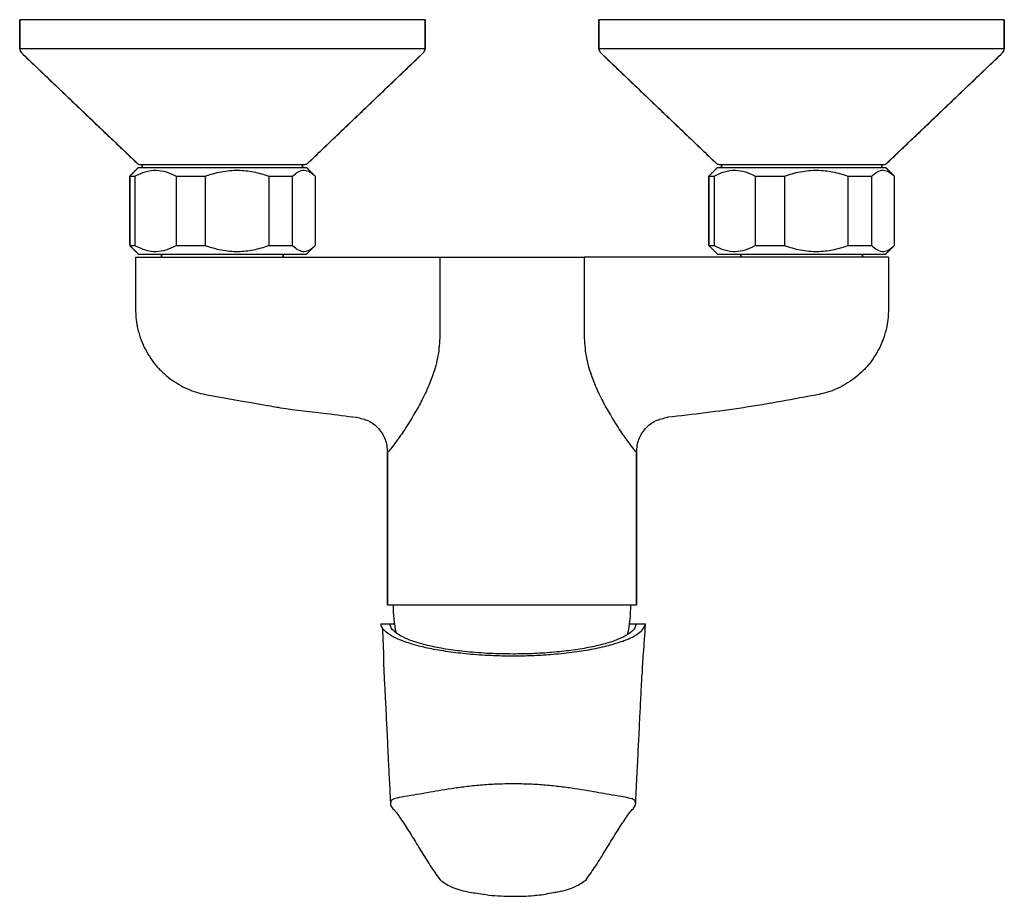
# Model space of a CAD drawing. Header units: millimetres. Extents: x 3957.879 to 3958.049, y 1998.742 to 1998.893.
import ezdxf

# ---------------------------------------------------------------- set-up
doc = ezdxf.new("R2010")
doc.units = ezdxf.units.MM
doc.layers.add('SANINDUSA', color=3, linetype='Continuous')

msp = doc.modelspace()

# ---------------------------------------------------------------- linework, layer by layer
at = {"layer": 'SANINDUSA'}
for p, q in [((3957.899048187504, 1998.893070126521), (3957.87927240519, 1998.893070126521)), ((3957.87927240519, 1998.888070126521), (3957.87927240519, 1998.893070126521)), ((3957.94927240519, 1998.893070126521), (3957.899048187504, 1998.893070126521)), ((3957.94927240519, 1998.893070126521), (3957.94927240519, 1998.888070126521)), ((3958.04063393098, 1998.893070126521), (3957.97927240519, 1998.893070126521)), ((3957.97927240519, 1998.888070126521), (3957.97927240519, 1998.893070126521)), ((3958.04927240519, 1998.893070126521), (3958.04063393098, 1998.893070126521)), ((3958.04927240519, 1998.893070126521), (3958.04927240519, 1998.888070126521)), ((3957.94927240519, 1998.888070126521), (3957.87927240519, 1998.888070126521)), ((3957.899482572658, 1998.868346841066), (3957.87958185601, 1998.88734684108)), ((3957.94896295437, 1998.88734684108), (3957.929062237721, 1998.868346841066)), ((3957.991249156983, 1998.888070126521), (3957.97927240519, 1998.888070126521)), ((3957.999482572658, 1998.868346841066), (3957.97958185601, 1998.88734684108)), ((3958.04927240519, 1998.888070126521), (3957.991249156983, 1998.888070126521)), ((3958.04896295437, 1998.88734684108), (3958.029062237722, 1998.868346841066)), ((3957.898275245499, 1998.866091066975), (3957.89977240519, 1998.867588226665)), ((3957.89977240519, 1998.867588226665), (3957.903110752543, 1998.867588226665)), ((3957.90042240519, 1998.867588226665), (3957.90042240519, 1998.868070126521)), ((3957.903110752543, 1998.867588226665), (3957.92877240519, 1998.867588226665)), ((3957.92812240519, 1998.868070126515), (3957.92812240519, 1998.867588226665)), ((3957.92877240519, 1998.867588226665), (3957.930269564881, 1998.866091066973)), ((3957.998272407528, 1998.866088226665), (3957.99977240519, 1998.867588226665)), ((3957.99977240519, 1998.867588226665), (3958.003110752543, 1998.867588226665)), ((3958.00042240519, 1998.867588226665), (3958.00042240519, 1998.868070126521)), ((3958.003110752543, 1998.867588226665), (3958.02877240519, 1998.867588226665)), ((3958.02812240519, 1998.868070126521), (3958.02812240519, 1998.867588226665)), ((3958.02877240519, 1998.867588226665), (3958.030269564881, 1998.866091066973)), ((3957.898272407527, 1998.866088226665), (3957.899171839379, 1998.866088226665)), ((3957.898272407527, 1998.866088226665), (3957.898272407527, 1998.854088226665)), ((3957.898272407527, 1998.854088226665), (3957.898272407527, 1998.866088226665)), ((3957.899171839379, 1998.866088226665), (3957.899171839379, 1998.854088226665)), ((3957.906279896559, 1998.866088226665), (3957.911302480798, 1998.866088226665)), ((3957.906279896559, 1998.866088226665), (3957.906279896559, 1998.854088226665)), ((3957.911302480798, 1998.866088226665), (3957.911302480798, 1998.854088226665)), ((3957.922279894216, 1998.866088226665), (3957.926403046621, 1998.866088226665)), ((3957.922279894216, 1998.866088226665), (3957.922279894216, 1998.854088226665)), ((3957.926403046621, 1998.854088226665), (3957.926403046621, 1998.866088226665)), ((3957.930272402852, 1998.866088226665), (3957.930272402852, 1998.854088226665)), ((3957.930272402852, 1998.866088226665), (3957.930272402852, 1998.854088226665)), ((3957.998272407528, 1998.866088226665), (3957.999171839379, 1998.866088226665)), ((3957.998272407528, 1998.866088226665), (3957.998272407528, 1998.854088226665)), ((3957.998272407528, 1998.854088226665), (3957.998272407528, 1998.866088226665)), ((3957.999171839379, 1998.866088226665), (3957.999171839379, 1998.854088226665)), ((3958.006279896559, 1998.866088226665), (3958.011302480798, 1998.866088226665)), ((3958.006279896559, 1998.866088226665), (3958.006279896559, 1998.854088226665)), ((3958.011302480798, 1998.866088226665), (3958.011302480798, 1998.854088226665)), ((3958.022279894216, 1998.866088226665), (3958.026403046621, 1998.866088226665)), ((3958.022279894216, 1998.866088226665), (3958.022279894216, 1998.854088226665)), ((3958.026403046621, 1998.854088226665), (3958.026403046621, 1998.866088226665)), ((3958.030269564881, 1998.866091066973), (3958.030269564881, 1998.854085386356)), ((3958.030272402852, 1998.866088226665), (3958.030272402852, 1998.854088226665)), ((3957.898272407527, 1998.854088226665), (3957.899171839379, 1998.854088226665)), ((3957.89977240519, 1998.852588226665), (3957.898275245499, 1998.854085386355)), ((3957.906279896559, 1998.854088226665), (3957.911302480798, 1998.854088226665)), ((3957.922279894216, 1998.854088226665), (3957.926403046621, 1998.854088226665)), ((3957.930272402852, 1998.854088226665), (3957.92877240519, 1998.852588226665)), ((3957.998272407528, 1998.854088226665), (3957.999171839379, 1998.854088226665)), ((3957.99977240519, 1998.852588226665), (3957.998272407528, 1998.854088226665)), ((3958.006279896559, 1998.854088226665), (3958.011302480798, 1998.854088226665)), ((3958.022279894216, 1998.854088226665), (3958.026403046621, 1998.854088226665)), ((3958.030269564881, 1998.854085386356), (3958.02877240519, 1998.852588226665)), ((3957.89927240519, 1998.852088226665), (3957.89927240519, 1998.843104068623)), ((3957.89977240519, 1998.852588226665), (3957.92877240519, 1998.852588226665)), ((3957.90377240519, 1998.852088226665), (3957.90377240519, 1998.852588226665)), ((3957.92477240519, 1998.852588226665), (3957.92477240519, 1998.852088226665)), ((3957.951811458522, 1998.852088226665), (3957.951811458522, 1998.838583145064)), ((3957.951811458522, 1998.852088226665), (3957.976733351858, 1998.852088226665)), ((3957.976733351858, 1998.852088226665), (3957.976733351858, 1998.838583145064)), ((3957.99977240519, 1998.852588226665), (3958.02877240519, 1998.852588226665)), ((3958.00377240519, 1998.852088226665), (3958.00377240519, 1998.852588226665)), ((3958.02477240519, 1998.852588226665), (3958.02477240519, 1998.852088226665)), ((3958.02927240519, 1998.852088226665), (3958.02927240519, 1998.843104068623)), ((3957.94277240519, 1998.792088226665), (3957.94277240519, 1998.818485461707)), ((3957.98577240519, 1998.818485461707), (3957.98577240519, 1998.792088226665)), ((3957.94277240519, 1998.792088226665), (3957.98577240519, 1998.792088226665)), ((3957.941603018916, 1998.788788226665), (3957.943202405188, 1998.788788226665)), ((3957.985702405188, 1998.788788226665), (3957.987302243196, 1998.788788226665))]:
    msp.add_line(p, q, dxfattribs=at)
at = {"layer": 'SANINDUSA', "flags": 128}
msp.add_lwpolyline([(3957.911323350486, 1998.828396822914), (3957.911323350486, 1998.828396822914)], dxfattribs=at)
at = {"layer": 'SANINDUSA'}
for centre, radius, start, end in [((3957.88027240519, 1998.888070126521), 0.0009999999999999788, 180, 226.326403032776), ((3957.94827240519, 1998.888070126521), 0.0009999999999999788, 313.673596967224, 0), ((3957.98027240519, 1998.888070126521), 0.0009999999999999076, 180, 226.326403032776), ((3958.04827240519, 1998.888070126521), 0.0009999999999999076, 313.673596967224, 0), ((3957.900173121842, 1998.869070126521), 0.001000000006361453, 226.3264037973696, 270), ((3957.928371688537, 1998.869070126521), 0.001000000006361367, 270, 313.6735962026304), ((3958.000173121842, 1998.869070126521), 0.001000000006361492, 226.3264037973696, 270), ((3958.028371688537, 1998.869070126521), 0.001000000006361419, 270, 313.6735962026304), ((3957.963767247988, 1998.791634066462), 0.02, 178.6988150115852, 192.6564381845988), ((3957.964777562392, 1998.791634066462), 0.02000000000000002, 346.5458144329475, 1.301184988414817), ((3957.964913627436, 1998.777639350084), 0.03584206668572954, 269.2531424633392, 274.9453907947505)]:
    msp.add_arc(centre, radius, start, end, dxfattribs=at)
for points in [[(3957.87927240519, 1998.893070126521), (3957.87927240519, 1998.888070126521)], [(3957.94927240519, 1998.888070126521), (3957.94927240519, 1998.893070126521)], [(3957.97927240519, 1998.893070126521), (3957.97927240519, 1998.888070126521)], [(3958.04927240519, 1998.888070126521), (3958.04927240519, 1998.893070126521)], [(3957.879581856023, 1998.887346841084), (3957.899482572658, 1998.868346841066)], [(3957.929062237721, 1998.868346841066), (3957.948962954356, 1998.887346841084)], [(3957.979581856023, 1998.887346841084), (3957.999482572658, 1998.868346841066)], [(3958.029062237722, 1998.868346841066), (3958.048962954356, 1998.887346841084)], [(3957.89977240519, 1998.867588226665), (3957.898275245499, 1998.866091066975)], [(3957.90042240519, 1998.868070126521), (3957.90042240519, 1998.867588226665)], [(3957.92812240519, 1998.867588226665), (3957.92812240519, 1998.868070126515)], [(3957.930269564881, 1998.866091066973), (3957.92877240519, 1998.867588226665)], [(3957.99977240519, 1998.867588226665), (3957.9982752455, 1998.866091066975)], [(3958.00042240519, 1998.868070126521), (3958.00042240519, 1998.867588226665)], [(3958.02812240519, 1998.867588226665), (3958.02812240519, 1998.868070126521)], [(3958.030269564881, 1998.866091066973), (3958.02877240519, 1998.867588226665)], [(3957.898275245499, 1998.854085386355), (3957.89977240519, 1998.852588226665)], [(3957.92877240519, 1998.852588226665), (3957.930269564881, 1998.854085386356)], [(3957.9982752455, 1998.854085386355), (3957.99977240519, 1998.852588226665)], [(3958.02877240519, 1998.852588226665), (3958.030269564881, 1998.854085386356)], [(3957.90377240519, 1998.852588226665), (3957.90377240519, 1998.852088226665)], [(3957.92477240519, 1998.852088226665), (3957.92477240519, 1998.852588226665)], [(3958.00377240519, 1998.852588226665), (3958.00377240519, 1998.852088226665)], [(3958.02477240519, 1998.852088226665), (3958.02477240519, 1998.852588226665)], [(3957.94277240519, 1998.818485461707), (3957.94277240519, 1998.792088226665)], [(3957.98577240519, 1998.792088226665), (3957.98577240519, 1998.818485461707)], [(3957.941603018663, 1998.788788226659), (3957.941631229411, 1998.78866192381)], [(3957.987273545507, 1998.788661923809), (3957.987302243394, 1998.78878822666)], [(3957.943339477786, 1998.758093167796), (3957.943276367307, 1998.757916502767)], [(3957.985627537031, 1998.757915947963), (3957.985564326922, 1998.758093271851)], [(3957.944026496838, 1998.756579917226), (3957.944115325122, 1998.756491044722)], [(3957.984789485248, 1998.75649104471), (3957.984878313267, 1998.756579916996)]]:
    msp.add_open_spline(points, degree=1, dxfattribs=at)
for points, knots in [([(3957.899171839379, 1998.866088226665), (3957.899761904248, 1998.86637062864), (3957.900959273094, 1998.866943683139), (3957.902792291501, 1998.867171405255), (3957.904595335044, 1998.866898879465), (3957.905713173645, 1998.866360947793), (3957.906279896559, 1998.866088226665)], [0, 0, 0, 0, 0.254789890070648, 0.5170236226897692, 0.7551401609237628, 1, 1, 1, 1]), ([(3957.900173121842, 1998.868070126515), (3957.900236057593, 1998.868070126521), (3957.900227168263, 1998.868070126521), (3957.900879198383, 1998.868070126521), (3957.902092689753, 1998.868070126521), (3957.903807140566, 1998.868070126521), (3957.905830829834, 1998.868070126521), (3957.907385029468, 1998.868070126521), (3957.908139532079, 1998.868070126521)], [0, 0, 0, 0, 0.1151395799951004, 0.2992416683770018, 0.4833437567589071, 0.6636201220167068, 0.8367008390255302, 1, 1, 1, 1]), ([(3957.908139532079, 1998.868070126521), (3957.908933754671, 1998.868070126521), (3957.91056977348, 1998.868070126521), (3957.913277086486, 1998.868070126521), (3957.916118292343, 1998.868070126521), (3957.918945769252, 1998.868070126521), (3957.921577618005, 1998.868070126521), (3957.923848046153, 1998.868070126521), (3957.925697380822, 1998.868070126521), (3957.92655273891, 1998.868070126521), (3957.928371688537, 1998.868070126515)], [0, 0, 0, 0, 0.1165160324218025, 0.2400113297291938, 0.3686408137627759, 0.4999999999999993, 0.6313591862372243, 0.7599886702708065, 0.883483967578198, 1, 1, 1, 1]), ([(3957.911302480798, 1998.866088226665), (3957.912213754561, 1998.86637062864), (3957.914062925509, 1998.866943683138), (3957.916893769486, 1998.867171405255), (3957.919678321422, 1998.866898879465), (3957.921404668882, 1998.866360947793), (3957.922279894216, 1998.866088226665)], [0, 0, 0, 0, 0.2547898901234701, 0.5170236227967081, 0.7551401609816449, 0.9999999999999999, 0.9999999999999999, 0.9999999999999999, 0.9999999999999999]), ([(3957.926403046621, 1998.866088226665), (3957.926724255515, 1998.86637062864), (3957.927376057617, 1998.866943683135), (3957.928373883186, 1998.867171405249), (3957.929355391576, 1998.866898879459), (3957.929963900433, 1998.866360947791), (3957.930272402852, 1998.866088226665)], [0, 0, 0, 0, 0.254789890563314, 0.5170236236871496, 0.755140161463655, 1, 1, 1, 1]), ([(3957.999171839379, 1998.866088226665), (3957.999761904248, 1998.86637062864), (3958.000959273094, 1998.866943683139), (3958.002792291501, 1998.867171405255), (3958.004595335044, 1998.866898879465), (3958.005713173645, 1998.866360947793), (3958.006279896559, 1998.866088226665)], [0, 0, 0, 0, 0.2547898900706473, 0.5170236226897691, 0.7551401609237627, 1, 1, 1, 1]), ([(3958.000173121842, 1998.868070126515), (3958.000220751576, 1998.868070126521), (3958.000146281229, 1998.868070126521), (3958.000623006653, 1998.868070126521), (3958.001638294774, 1998.868070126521), (3958.003109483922, 1998.868070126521), (3958.004380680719, 1998.868070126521), (3958.004997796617, 1998.868070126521)], [0, 0, 0, 0, 0.0790643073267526, 0.3210110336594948, 0.5579299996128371, 0.7853924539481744, 1, 1, 1, 1]), ([(3958.004997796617, 1998.868070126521), (3958.005675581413, 1998.868070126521), (3958.007071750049, 1998.868070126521), (3958.009566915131, 1998.868070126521), (3958.012325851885, 1998.868070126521), (3958.015230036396, 1998.868070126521), (3958.018094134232, 1998.868070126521), (3958.020736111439, 1998.868070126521), (3958.023055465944, 1998.868070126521), (3958.024291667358, 1998.868070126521), (3958.024891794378, 1998.868070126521)], [0, 0, 0, 0, 0.1165160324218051, 0.2400113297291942, 0.3686408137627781, 0.4999999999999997, 0.631359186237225, 0.7599886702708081, 0.8834839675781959, 1, 1, 1, 1]), ([(3958.011302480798, 1998.866088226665), (3958.012213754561, 1998.86637062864), (3958.014062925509, 1998.866943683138), (3958.016893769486, 1998.867171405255), (3958.019678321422, 1998.866898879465), (3958.021404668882, 1998.866360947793), (3958.022279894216, 1998.866088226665)], [0, 0, 0, 0, 0.2547898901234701, 0.5170236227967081, 0.7551401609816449, 0.9999999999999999, 0.9999999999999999, 0.9999999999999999, 0.9999999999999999]), ([(3958.024891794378, 1998.868070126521), (3958.025424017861, 1998.868070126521), (3958.026520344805, 1998.868070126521), (3958.027641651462, 1998.868070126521), (3958.028371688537, 1998.868070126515), (3958.028371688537, 1998.868070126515), (3958.028371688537, 1998.868070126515)], [0, 0, 0, 0, 0.2549172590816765, 0.5251039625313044, 0.8065233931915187, 1, 1, 1, 1]), ([(3958.026403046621, 1998.866088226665), (3958.026724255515, 1998.86637062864), (3958.027376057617, 1998.866943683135), (3958.028373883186, 1998.867171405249), (3958.029355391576, 1998.866898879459), (3958.029963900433, 1998.866360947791), (3958.030272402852, 1998.866088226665)], [0, 0, 0, 0, 0.2547898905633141, 0.5170236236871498, 0.755140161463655, 1, 1, 1, 1]), ([(3957.899171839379, 1998.854088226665), (3957.899761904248, 1998.853805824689), (3957.900959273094, 1998.853232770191), (3957.902792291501, 1998.853005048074), (3957.904595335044, 1998.853277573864), (3957.905713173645, 1998.853815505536), (3957.906279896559, 1998.854088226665)], [0, 0, 0, 0, 0.2547898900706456, 0.5170236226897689, 0.7551401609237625, 1, 1, 1, 1]), ([(3957.911302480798, 1998.854088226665), (3957.912213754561, 1998.853805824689), (3957.914062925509, 1998.853232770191), (3957.916893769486, 1998.853005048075), (3957.919678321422, 1998.853277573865), (3957.921404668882, 1998.853815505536), (3957.922279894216, 1998.854088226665)], [0, 0, 0, 0, 0.2547898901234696, 0.5170236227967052, 0.7551401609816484, 1, 1, 1, 1]), ([(3957.926403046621, 1998.854088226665), (3957.926724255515, 1998.85380582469), (3957.927376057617, 1998.853232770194), (3957.928373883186, 1998.85300504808), (3957.929355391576, 1998.85327757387), (3957.929963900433, 1998.853815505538), (3957.930272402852, 1998.854088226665)], [0, 0, 0, 0, 0.2547898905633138, 0.5170236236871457, 0.7551401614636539, 1, 1, 1, 1]), ([(3957.999171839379, 1998.854088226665), (3957.999761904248, 1998.853805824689), (3958.000959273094, 1998.853232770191), (3958.002792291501, 1998.853005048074), (3958.004595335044, 1998.853277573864), (3958.005713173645, 1998.853815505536), (3958.006279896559, 1998.854088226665)], [0, 0, 0, 0, 0.2547898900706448, 0.5170236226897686, 0.7551401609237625, 1, 1, 1, 1]), ([(3958.011302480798, 1998.854088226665), (3958.012213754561, 1998.853805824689), (3958.014062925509, 1998.853232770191), (3958.016893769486, 1998.853005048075), (3958.019678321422, 1998.853277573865), (3958.021404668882, 1998.853815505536), (3958.022279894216, 1998.854088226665)], [0, 0, 0, 0, 0.2547898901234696, 0.5170236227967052, 0.7551401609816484, 1, 1, 1, 1]), ([(3958.026403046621, 1998.854088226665), (3958.026724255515, 1998.85380582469), (3958.027376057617, 1998.853232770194), (3958.028373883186, 1998.85300504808), (3958.029355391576, 1998.85327757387), (3958.029963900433, 1998.853815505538), (3958.030272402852, 1998.854088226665)], [0, 0, 0, 0, 0.2547898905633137, 0.5170236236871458, 0.7551401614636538, 1, 1, 1, 1]), ([(3957.89927240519, 1998.852088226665), (3957.899306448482, 1998.852088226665), (3957.899374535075, 1998.852088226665), (3957.899927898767, 1998.852088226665), (3957.900855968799, 1998.852088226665), (3957.902196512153, 1998.852088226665), (3957.903884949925, 1998.852088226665), (3957.905862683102, 1998.852088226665), (3957.908083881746, 1998.852088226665), (3957.910710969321, 1998.852088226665), (3957.912643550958, 1998.852088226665), (3957.913734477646, 1998.852088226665)], [0, 0, 0, 0, 0.09910273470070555, 0.1982054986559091, 0.3081046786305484, 0.4180039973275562, 0.5279264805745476, 0.6378490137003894, 0.7477198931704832, 0.8575899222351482, 1, 1, 1, 1]), ([(3957.913734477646, 1998.852088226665), (3957.918233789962, 1998.852088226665), (3957.9262598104, 1998.852088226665), (3957.937816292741, 1998.852088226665), (3957.944873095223, 1998.852088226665), (3957.948401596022, 1998.852088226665)], [0, 0, 0, 0, 0.3894521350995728, 0.6947174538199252, 1, 1, 1, 1]), ([(3957.948401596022, 1998.852088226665), (3957.948710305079, 1998.852088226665), (3957.949327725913, 1998.852088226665), (3957.950514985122, 1998.852088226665), (3957.951297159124, 1998.852088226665), (3957.951811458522, 1998.852088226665)], [0, 0, 0, 0, 0.2551051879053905, 0.5102126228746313, 1, 1, 1, 1]), ([(3957.980143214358, 1998.852088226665), (3957.9798345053, 1998.852088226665), (3957.979217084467, 1998.852088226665), (3957.978029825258, 1998.852088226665), (3957.977247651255, 1998.852088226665), (3957.976733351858, 1998.852088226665)], [0, 0, 0, 0, 0.2551051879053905, 0.5102126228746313, 1, 1, 1, 1]), ([(3958.014810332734, 1998.852088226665), (3958.010311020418, 1998.852088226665), (3958.00228499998, 1998.852088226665), (3957.990728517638, 1998.852088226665), (3957.983671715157, 1998.852088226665), (3957.980143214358, 1998.852088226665)], [0, 0, 0, 0, 0.3894521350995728, 0.6947174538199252, 1, 1, 1, 1]), ([(3958.02927240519, 1998.852088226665), (3958.029238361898, 1998.852088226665), (3958.029170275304, 1998.852088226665), (3958.028616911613, 1998.852088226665), (3958.027688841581, 1998.852088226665), (3958.026348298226, 1998.852088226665), (3958.024659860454, 1998.852088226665), (3958.022682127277, 1998.852088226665), (3958.020460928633, 1998.852088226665), (3958.017833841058, 1998.852088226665), (3958.015901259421, 1998.852088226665), (3958.014810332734, 1998.852088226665)], [0, 0, 0, 0, 0.0991027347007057, 0.1982054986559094, 0.3081046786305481, 0.4180039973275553, 0.5279264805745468, 0.6378490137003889, 0.7477198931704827, 0.857589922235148, 1, 1, 1, 1]), ([(3957.89927240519, 1998.843104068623), (3957.899286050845, 1998.842607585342), (3957.89930707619, 1998.841842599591), (3957.899437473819, 1998.840845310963), (3957.899588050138, 1998.839998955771), (3957.899798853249, 1998.839124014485), (3957.900174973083, 1998.837916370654), (3957.900752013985, 1998.836525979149), (3957.901620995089, 1998.834982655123), (3957.902668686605, 1998.83354280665), (3957.903883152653, 1998.832233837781), (3957.905235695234, 1998.831090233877), (3957.906693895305, 1998.830119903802), (3957.90820656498, 1998.829352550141), (3957.909765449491, 1998.828759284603), (3957.910806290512, 1998.828517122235), (3957.911323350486, 1998.828396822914)], [0, 0, 0, 0, 0.07232435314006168, 0.1114379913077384, 0.1464523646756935, 0.1975912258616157, 0.2424766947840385, 0.3307137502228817, 0.4164049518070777, 0.5000352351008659, 0.5896791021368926, 0.67597740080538, 0.7575933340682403, 0.8443964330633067, 0.9227006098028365, 1, 1, 1, 1]), ([(3958.02927240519, 1998.843104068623), (3958.029258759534, 1998.842607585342), (3958.02923773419, 1998.841842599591), (3958.029107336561, 1998.840845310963), (3958.028956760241, 1998.839998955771), (3958.02874595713, 1998.839124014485), (3958.028369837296, 1998.837916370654), (3958.027792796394, 1998.836525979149), (3958.026923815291, 1998.834982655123), (3958.025876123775, 1998.83354280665), (3958.024661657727, 1998.832233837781), (3958.023309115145, 1998.831090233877), (3958.021850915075, 1998.830119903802), (3958.0203382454, 1998.829352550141), (3958.018779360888, 1998.828759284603), (3958.017738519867, 1998.828517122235), (3958.017221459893, 1998.828396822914)], [0, 0, 0, 0, 0.07232435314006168, 0.1114379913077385, 0.1464523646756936, 0.197591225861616, 0.2424766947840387, 0.3307137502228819, 0.4164049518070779, 0.5000352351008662, 0.589679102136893, 0.6759774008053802, 0.7575933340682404, 0.8443964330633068, 0.9227006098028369, 1, 1, 1, 1]), ([(3957.951811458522, 1998.838583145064), (3957.951748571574, 1998.83740414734), (3957.951655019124, 1998.835650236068), (3957.951124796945, 1998.833407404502), (3957.950478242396, 1998.831300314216), (3957.949473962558, 1998.828851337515), (3957.948561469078, 1998.827123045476), (3957.948112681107, 1998.826273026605)], [0, 0, 0, 0, 0.2606104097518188, 0.3876916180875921, 0.5161327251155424, 0.7620215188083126, 1, 1, 1, 1]), ([(3957.976733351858, 1998.838583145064), (3957.976796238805, 1998.83740414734), (3957.976889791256, 1998.835650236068), (3957.977420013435, 1998.833407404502), (3957.978066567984, 1998.831300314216), (3957.979070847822, 1998.828851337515), (3957.979983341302, 1998.827123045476), (3957.980432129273, 1998.826273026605)], [0, 0, 0, 0, 0.260610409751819, 0.387691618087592, 0.5161327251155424, 0.7620215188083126, 1, 1, 1, 1]), ([(3957.911323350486, 1998.828396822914), (3957.922105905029, 1998.826490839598), (3957.925830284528, 1998.825804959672), (3957.931327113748, 1998.825247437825), (3957.935691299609, 1998.82467858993), (3957.937408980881, 1998.824454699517)], [0, 0, 0, 0, 0.2025395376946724, 0.6861309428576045, 1, 1, 1, 1]), ([(3958.017221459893, 1998.828396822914), (3958.012901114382, 1998.827582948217), (3958.004254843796, 1998.825954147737), (3957.995510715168, 1998.82495473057), (3957.991135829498, 1998.824454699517)], [0, 0, 0, 0, 0.4996773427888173, 1, 1, 1, 1]), ([(3957.948112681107, 1998.826273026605), (3957.946864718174, 1998.824143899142), (3957.945732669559, 1998.822287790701), (3957.944260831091, 1998.82019913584), (3957.943154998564, 1998.818752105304), (3957.942914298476, 1998.818573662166), (3957.94277240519, 1998.818485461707)], [0, 0, 0, 0, 0.2630822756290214, 0.5171106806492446, 0.7613185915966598, 1, 1, 1, 1]), ([(3957.980432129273, 1998.826273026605), (3957.981680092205, 1998.824143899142), (3957.98281214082, 1998.822287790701), (3957.984283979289, 1998.82019913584), (3957.985389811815, 1998.818752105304), (3957.985630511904, 1998.818573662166), (3957.98577240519, 1998.818485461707)], [0, 0, 0, 0, 0.2630822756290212, 0.5171106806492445, 0.7613185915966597, 0.9999999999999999, 0.9999999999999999, 0.9999999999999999, 0.9999999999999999]), ([(3957.937380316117, 1998.824457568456), (3957.938103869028, 1998.824304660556), (3957.939550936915, 1998.823998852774), (3957.941315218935, 1998.822592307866), (3957.942536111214, 1998.820694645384), (3957.942693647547, 1998.819223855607), (3957.94277240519, 1998.818485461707)], [0, 0, 0, 0, 0.2499931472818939, 0.4999731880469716, 0.7499804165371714, 1, 1, 1, 1]), ([(3957.98577240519, 1998.818485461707), (3957.985851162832, 1998.819223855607), (3957.986008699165, 1998.820694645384), (3957.987229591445, 1998.822592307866), (3957.988993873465, 1998.823998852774), (3957.990440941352, 1998.824304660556), (3957.991164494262, 1998.824457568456)], [0, 0, 0, 0, 0.2500195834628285, 0.5000268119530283, 0.7500068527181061, 1, 1, 1, 1]), ([(3957.945574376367, 1998.785785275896), (3957.945129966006, 1998.785960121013), (3957.944002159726, 1998.786403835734), (3957.942805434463, 1998.787121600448), (3957.941938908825, 1998.78791318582), (3957.941734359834, 1998.788410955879), (3957.94163122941, 1998.78866192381)], [0, 0, 0, 0, 0.2020607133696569, 0.5127813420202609, 0.7543519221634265, 1, 1, 1, 1]), ([(3957.964452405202, 1998.783603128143), (3957.963112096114, 1998.783622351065), (3957.960382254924, 1998.783661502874), (3957.956593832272, 1998.783951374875), (3957.953169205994, 1998.78438140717), (3957.950255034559, 1998.784923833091), (3957.947741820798, 1998.78558512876), (3957.945747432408, 1998.786330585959), (3957.944288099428, 1998.787153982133), (3957.943411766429, 1998.787978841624), (3957.943268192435, 1998.788533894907), (3957.94320240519, 1998.788788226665)], [0, 0, 0, 0, 0.1225462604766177, 0.2495930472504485, 0.3591092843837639, 0.4718933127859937, 0.5798033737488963, 0.6909218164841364, 0.7975260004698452, 0.9072240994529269, 1, 1, 1, 1]), ([(3957.94320240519, 1998.788788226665), (3957.943244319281, 1998.788788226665), (3957.943301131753, 1998.788788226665), (3957.943824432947, 1998.788788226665), (3957.943970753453, 1998.788788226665)], [0, 0, 0, 0, 0.6684415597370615, 0.9060393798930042, 0.9060393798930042, 0.9060393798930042, 0.9060393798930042]), ([(3957.98570240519, 1998.788788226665), (3957.985597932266, 1998.788452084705), (3957.985384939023, 1998.787766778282), (3957.984134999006, 1998.786829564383), (3957.982349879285, 1998.785995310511), (3957.980157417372, 1998.785293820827), (3957.977510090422, 1998.784690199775), (3957.974521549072, 1998.78420867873), (3957.971218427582, 1998.783856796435), (3957.967833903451, 1998.783643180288), (3957.965539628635, 1998.783616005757), (3957.964452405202, 1998.783603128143)], [0, 0, 0, 0, 0.1225729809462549, 0.2498945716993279, 0.3567640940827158, 0.4667591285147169, 0.5732312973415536, 0.6827433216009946, 0.7901350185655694, 0.9005480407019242, 1, 1, 1, 1]), ([(3957.983330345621, 1998.785785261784), (3957.983774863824, 1998.78596013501), (3957.984904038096, 1998.786404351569), (3957.986099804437, 1998.787122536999), (3957.986968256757, 1998.787913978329), (3957.987171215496, 1998.788411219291), (3957.987273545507, 1998.788661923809)], [0, 0, 0, 0, 0.202091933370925, 0.5133580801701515, 0.7546394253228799, 1, 1, 1, 1]), ([(3957.984574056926, 1998.788788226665), (3957.984996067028, 1998.788788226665), (3957.985489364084, 1998.788788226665), (3957.985629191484, 1998.788788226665), (3957.98570240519, 1998.788788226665)], [0.0565645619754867, 0.0565645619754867, 0.0565645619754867, 0.0565645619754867, 0.5060166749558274, 1, 1, 1, 1]), ([(3957.987273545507, 1998.788661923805), (3957.987161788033, 1998.787017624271), (3957.98696873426, 1998.784177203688), (3957.986722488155, 1998.781340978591), (3957.986733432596, 1998.780146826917)], [0, 0, 0, 0, 0.5000736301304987, 0.8638446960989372, 0.8638446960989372, 0.8638446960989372, 0.8638446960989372]), ([(3957.941879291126, 1998.788130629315), (3957.94195218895, 1998.786941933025), (3957.942047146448, 1998.784752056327), (3957.942126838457, 1998.782588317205), (3957.942099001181, 1998.78156186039)], [0.09354412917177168, 0.09354412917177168, 0.09354412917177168, 0.09354412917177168, 0.5986560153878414, 1, 1, 1, 1]), ([(3957.964452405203, 1998.783226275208), (3957.963163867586, 1998.783247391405), (3957.960549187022, 1998.783290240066), (3957.956770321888, 1998.783561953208), (3957.95318391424, 1998.783979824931), (3957.950132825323, 1998.784512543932), (3957.947549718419, 1998.785118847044), (3957.9462372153, 1998.785561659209), (3957.945574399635, 1998.785785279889)], [0, 0, 0, 0, 0.1735743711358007, 0.3522144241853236, 0.5257740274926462, 0.7043010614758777, 0.850671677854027, 1, 1, 1, 1]), ([(3957.983330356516, 1998.785785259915), (3957.982549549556, 1998.785525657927), (3957.980965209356, 1998.784998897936), (3957.977975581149, 1998.784352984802), (3957.974602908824, 1998.783828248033), (3957.971152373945, 1998.783481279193), (3957.967727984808, 1998.783273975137), (3957.965551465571, 1998.78324228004), (3957.964452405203, 1998.783226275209)], [0, 0, 0, 0, 0.1741743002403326, 0.3534181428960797, 0.5275827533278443, 0.7067685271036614, 0.8519291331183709, 1, 1, 1, 1]), ([(3957.942099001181, 1998.78156186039), (3957.942156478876, 1998.780440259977), (3957.942268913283, 1998.778246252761), (3957.942419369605, 1998.775264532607), (3957.942541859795, 1998.772816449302), (3957.942646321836, 1998.770687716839), (3957.942761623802, 1998.768355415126), (3957.942909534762, 1998.76536272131), (3957.943082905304, 1998.761847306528), (3957.943205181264, 1998.759352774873), (3957.943276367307, 1998.757916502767)], [0, 0, 0, 0, 0.1402484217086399, 0.2743455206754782, 0.3759387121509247, 0.4504351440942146, 0.5460363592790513, 0.6741358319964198, 0.8347955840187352, 0.9999999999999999, 0.9999999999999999, 0.9999999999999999, 0.9999999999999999]), ([(3957.985627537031, 1998.757915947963), (3957.985689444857, 1998.759146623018), (3957.985791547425, 1998.761231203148), (3957.985933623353, 1998.764122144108), (3957.986052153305, 1998.766530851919), (3957.98615494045, 1998.768640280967), (3957.986269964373, 1998.770966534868), (3957.986420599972, 1998.773982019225), (3957.986579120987, 1998.777126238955), (3957.98668886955, 1998.77927557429), (3957.986733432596, 1998.780146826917)], [0, 0, 0, 0, 0.1389364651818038, 0.2736239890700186, 0.375884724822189, 0.4507433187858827, 0.5462700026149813, 0.6745129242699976, 0.8354343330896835, 0.9449404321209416, 0.9449404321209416, 0.9449404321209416, 0.9449404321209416]), ([(3957.964452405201, 1998.761202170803), (3957.963494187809, 1998.761189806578), (3957.961589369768, 1998.761165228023), (3957.958826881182, 1998.760968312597), (3957.956216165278, 1998.760700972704), (3957.953793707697, 1998.760373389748), (3957.951594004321, 1998.760015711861), (3957.948949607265, 1998.759531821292), (3957.947428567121, 1998.759281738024), (3957.94551272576, 1998.758984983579)], [0, 0, 0, 0, 0.1276912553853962, 0.2538344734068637, 0.3803959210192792, 0.5062647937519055, 0.6306313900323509, 0.7550614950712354, 0.9999999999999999, 0.9999999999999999, 0.9999999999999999, 0.9999999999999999]), ([(3957.98339208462, 1998.758984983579), (3957.981477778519, 1998.759283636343), (3957.979445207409, 1998.759622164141), (3957.975920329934, 1998.760266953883), (3957.972713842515, 1998.760702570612), (3957.970097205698, 1998.760968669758), (3957.967324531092, 1998.761164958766), (3957.965412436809, 1998.761189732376), (3957.964452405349, 1998.761202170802)], [0, 0, 0, 0, 0.2440987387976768, 0.4926461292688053, 0.6179497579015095, 0.7451065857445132, 0.8720221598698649, 1, 1, 1, 1]), ([(3957.94551272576, 1998.758984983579), (3957.945029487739, 1998.758886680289), (3957.944060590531, 1998.758689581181), (3957.943390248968, 1998.758383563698), (3957.943351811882, 1998.758163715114), (3957.943339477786, 1998.758093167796)], [0, 0, 0, 0, 0.4032429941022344, 0.8085063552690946, 0.9999999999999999, 0.9999999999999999, 0.9999999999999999, 0.9999999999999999]), ([(3957.985564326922, 1998.758093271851), (3957.985552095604, 1998.75816415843), (3957.98551425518, 1998.758383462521), (3957.984844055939, 1998.758689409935), (3957.983876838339, 1998.758886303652), (3957.98339208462, 1998.758984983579)], [0, 0, 0, 0, 0.1924038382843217, 0.595245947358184, 1, 1, 1, 1]), ([(3957.943276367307, 1998.757916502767), (3957.943285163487, 1998.757705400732), (3957.943368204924, 1998.757252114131), (3957.943806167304, 1998.756804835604), (3957.944025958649, 1998.756580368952)], [0, 0, 0, 0, 0.4981501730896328, 1, 1, 1, 1]), ([(3957.944115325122, 1998.756491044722), (3957.944621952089, 1998.755797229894), (3957.945523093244, 1998.754553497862), (3957.946982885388, 1998.752202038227), (3957.948494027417, 1998.749727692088), (3957.950044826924, 1998.747225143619), (3957.951267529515, 1998.745461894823), (3957.951842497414, 1998.744632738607)], [0, 0, 0, 0, 0.2400650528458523, 0.4600216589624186, 0.6601157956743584, 0.8401716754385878, 1, 1, 1, 1]), ([(3957.977062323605, 1998.74463274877), (3957.977637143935, 1998.74546168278), (3957.978859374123, 1998.747224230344), (3957.980409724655, 1998.749725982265), (3957.981920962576, 1998.752200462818), (3957.98338115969, 1998.754552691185), (3957.984282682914, 1998.755796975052), (3957.984789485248, 1998.75649104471)], [0, 0, 0, 0, 0.1597840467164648, 0.339745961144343, 0.5397882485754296, 0.7598479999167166, 1, 1, 1, 1]), ([(3957.98487884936, 1998.756580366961), (3957.985098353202, 1998.756804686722), (3957.985537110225, 1998.757253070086), (3957.985619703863, 1998.757705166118), (3957.985627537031, 1998.757915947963)], [0, 0, 0, 0, 0.5002856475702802, 1, 1, 1, 1]), ([(3957.951845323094, 1998.744632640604), (3957.952414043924, 1998.744225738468), (3957.953592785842, 1998.74338238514), (3957.956318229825, 1998.742578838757), (3957.958352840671, 1998.742301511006), (3957.959228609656, 1998.742182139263)], [0, 0, 0, 0, 0.3468334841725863, 0.7188538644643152, 1, 1, 1, 1]), ([(3957.971469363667, 1998.742462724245), (3957.971730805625, 1998.742501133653), (3957.973140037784, 1998.742708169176), (3957.975298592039, 1998.743389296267), (3957.97648579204, 1998.744227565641), (3957.97705950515, 1998.744632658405)], [0, 0, 0, 0, 0.1053093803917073, 0.5676417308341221, 1, 1, 1, 1]), ([(3957.959228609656, 1998.742182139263), (3957.959580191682, 1998.742122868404), (3957.961226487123, 1998.741845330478), (3957.963035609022, 1998.741820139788), (3957.964458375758, 1998.741800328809)], [0, 0, 0, 0, 0.2135594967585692, 0.9999999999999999, 0.9999999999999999, 0.9999999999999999, 0.9999999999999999]), ([(3957.968003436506, 1998.741930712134), (3957.968258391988, 1998.741962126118), (3957.969423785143, 1998.74204514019), (3957.970535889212, 1998.742272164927), (3957.971469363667, 1998.742462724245)], [0, 0, 0, 0, 0.1606231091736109, 0.9999999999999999, 0.9999999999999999, 0.9999999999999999, 0.9999999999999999])]:
    msp.add_open_spline(points, degree=3, knots=knots, dxfattribs=at)

doc.saveas('drawing.dxf')
